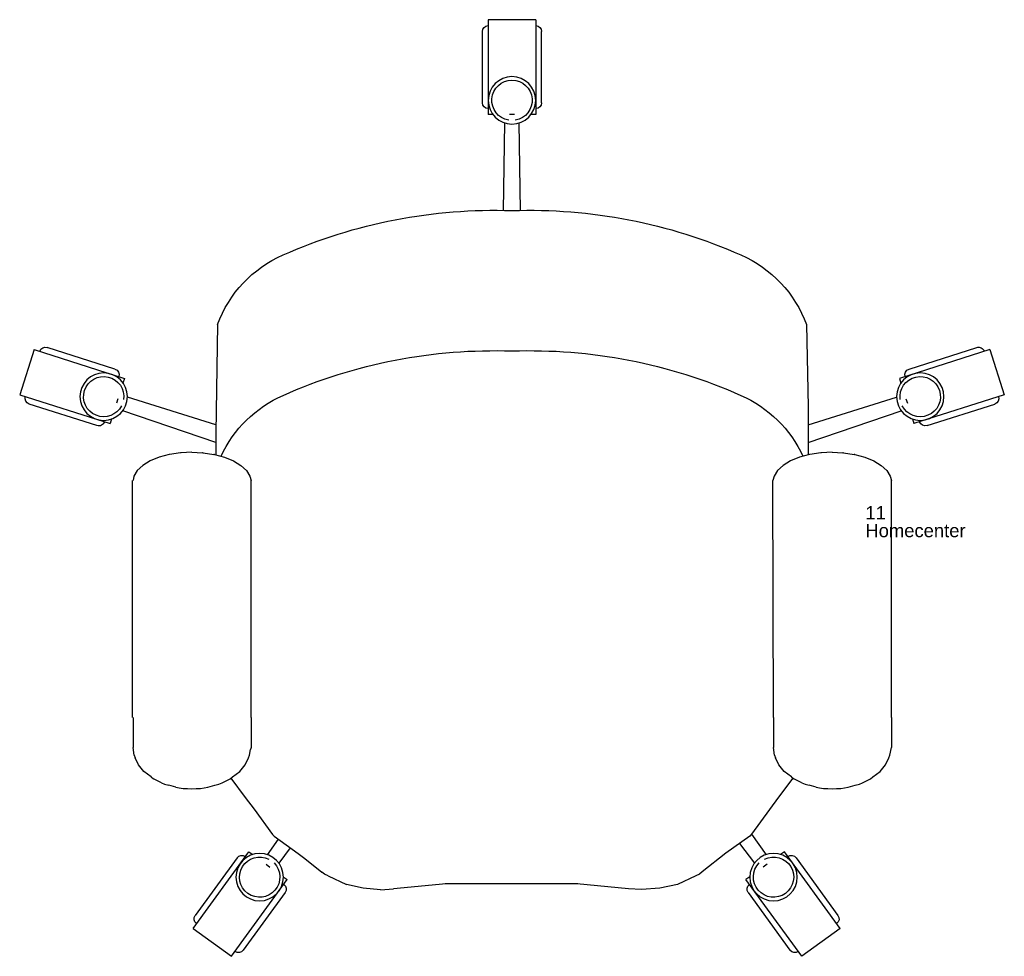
# Model space of a CAD drawing. Header units: inches. Extents: x 38 to 872, y -154 to 346.
# Tile 89 of 99: x 648 to 708, y 271 to 328. Entities that reach past the tile are written whole.
import ezdxf

# ---------------------------------------------------------------- set-up
doc = ezdxf.new("R2010")
doc.units = ezdxf.units.IN
doc.header["$MEASUREMENT"] = 0
doc.styles.get("Standard").update_dxf_attribs({"font": 'arial.ttf'})

# ---------------------------------------------------------------- blocks, each defined once
blk = doc.blocks.new('Silla')
for p, q in [((-4.067, 41.016), (-1.187, 41.016)), ((-4.067, 41.016), (-4.067, 35.256)), ((-1.187, 41.016), (-1.187, 35.256)), ((-4.427, 35.976), (-4.427, 40.296)), ((-0.827, 35.976), (-0.827, 40.296)), ((-4.067, 35.256), (-3.772, 35.256)), ((-3.134, 29.442), (-3.066, 34.748)), ((-2.771, 35.256), (-2.483, 35.256)), ((-2.12, 29.442), (-2.189, 34.748)), ((-1.482, 35.256), (-1.187, 35.256)), ((-20.504, 22.512), (-20.618, 17.511)), ((15.249, 22.512), (15.364, 15.939)), ((-31.645, 20.988), (-32.519, 18.244)), ((-31.645, 20.988), (-26.157, 19.24)), ((-26.733, 19.801), (-30.849, 21.113)), ((26.39, 20.988), (20.902, 19.24)), ((21.479, 19.801), (25.595, 21.113)), ((26.39, 20.988), (27.265, 18.244)), ((-26.157, 19.24), (-26.246, 18.958)), ((20.902, 19.24), (20.992, 18.958)), ((-32.519, 18.244), (-27.031, 16.496)), ((-26.55, 18.005), (-26.637, 17.73)), ((-20.618, 16.429), (-25.977, 18.094)), ((15.364, 16.429), (20.723, 18.094)), ((21.296, 18.005), (21.383, 17.73)), ((27.265, 18.244), (21.777, 16.496)), ((-27.826, 16.371), (-31.942, 17.683)), ((-20.618, 17.511), (-20.618, 17.239)), ((22.572, 16.371), (26.688, 17.683)), ((-26.941, 16.777), (-27.031, 16.496)), ((-20.618, 15.35), (-26.265, 17.266)), ((-20.618, 17.239), (-20.618, 15.939)), ((15.364, 15.35), (21.011, 17.266)), ((21.687, 16.777), (21.777, 16.496)), ((-20.618, 15.939), (-20.618, 15.176)), ((15.364, 15.939), (15.364, 15.176)), ((-20.618, 15.176), (-20.618, 14.597)), ((15.364, 15.176), (15.364, 14.597)), ((-24.059, 14.452), (-24.603, 14.229)), ((-23.439, 14.618), (-24.059, 14.452)), ((-23.439, 14.618), (-23.413, 14.622)), ((-22.753, 14.722), (-23.413, 14.622)), ((-22.753, 14.722), (-22.713, 14.724)), ((-22.067, 14.754), (-22.713, 14.724)), ((-22.067, 14.754), (-21.421, 14.724)), ((-21.421, 14.724), (-21.381, 14.722)), ((-21.381, 14.722), (-20.721, 14.622)), ((-20.721, 14.622), (-20.695, 14.618)), ((-20.695, 14.618), (-20.075, 14.452)), ((-20.075, 14.452), (-19.532, 14.229)), ((14.821, 14.452), (14.277, 14.229)), ((15.441, 14.618), (14.821, 14.452)), ((15.441, 14.618), (15.467, 14.622)), ((16.127, 14.722), (15.467, 14.622)), ((16.127, 14.722), (16.167, 14.724)), ((16.813, 14.754), (16.167, 14.724)), ((16.813, 14.754), (17.459, 14.724)), ((17.459, 14.724), (17.499, 14.722)), ((17.499, 14.722), (18.159, 14.622)), ((18.159, 14.622), (18.185, 14.618)), ((18.185, 14.618), (18.805, 14.452)), ((18.805, 14.452), (19.348, 14.229)), ((-25.049, 13.958), (-25.38, 13.648)), ((-24.603, 14.229), (-25.049, 13.958)), ((-19.532, 14.229), (-19.086, 13.958)), ((-19.086, 13.958), (-18.755, 13.648)), ((13.831, 13.958), (13.5, 13.648)), ((14.277, 14.229), (13.831, 13.958)), ((19.348, 14.229), (19.794, 13.958)), ((19.794, 13.958), (20.125, 13.648)), ((-25.584, 13.312), (-25.667, 13.034)), ((-25.38, 13.648), (-25.584, 13.312)), ((-18.755, 13.648), (-18.551, 13.312)), ((-18.551, 13.312), (-18.467, 13.034)), ((13.296, 13.312), (13.213, 13.034)), ((13.5, 13.648), (13.296, 13.312)), ((20.125, 13.648), (20.329, 13.312)), ((20.329, 13.312), (20.383, 13.039)), ((-25.667, -1.357), (-25.667, 13.034)), ((-18.496, -1.357), (-18.467, 13.034)), ((13.213, -1.357), (13.213, 13.034)), ((20.413, -1.357), (20.413, 13.034)), ((-25.667, -1.357), (-25.667, -1.984)), ((-18.496, -1.357), (-18.496, -1.984)), ((13.213, -1.357), (13.213, -1.984)), ((20.384, -1.357), (20.384, -1.984)), ((-25.667, -1.984), (-25.667, -2.595)), ((-18.496, -1.984), (-18.496, -2.595)), ((13.213, -1.984), (13.213, -2.595)), ((20.384, -1.984), (20.384, -2.595)), ((-25.667, -2.595), (-25.667, -3.173)), ((-18.496, -2.595), (-18.496, -3.167)), ((13.213, -2.595), (13.213, -3.173)), ((20.384, -2.595), (20.384, -3.173)), ((-25.57, -3.629), (-25.667, -3.173)), ((-18.565, -3.629), (-18.496, -3.167)), ((-18.496, -3.168), (-18.496, -3.167)), ((13.213, -3.173), (13.259, -3.282)), ((13.31, -3.629), (13.259, -3.282)), ((20.315, -3.629), (20.383, -3.176)), ((20.384, -3.168), (20.384, -3.167)), ((-25.502, -3.789), (-25.57, -3.629)), ((-25.303, -4.224), (-25.502, -3.789)), ((-18.831, -4.224), (-18.632, -3.789)), ((-18.565, -3.629), (-18.632, -3.789)), ((13.378, -3.789), (13.31, -3.629)), ((13.577, -4.224), (13.378, -3.789)), ((20.049, -4.224), (20.248, -3.789)), ((20.315, -3.629), (20.248, -3.789)), ((-24.98, -4.618), (-25.303, -4.224)), ((-24.544, -4.956), (-24.98, -4.618)), ((-19.591, -4.956), (-19.155, -4.618)), ((-19.155, -4.618), (-18.831, -4.224)), ((13.9, -4.618), (13.577, -4.224)), ((14.336, -4.956), (13.9, -4.618)), ((19.289, -4.956), (19.725, -4.618)), ((19.725, -4.618), (20.049, -4.224)), ((-24.4, -5.067), (-24.544, -4.956)), ((-23.9, -5.313), (-24.4, -5.067)), ((-23.717, -5.393), (-23.9, -5.313)), ((-20.234, -5.313), (-20.418, -5.393)), ((-20.234, -5.313), (-19.734, -5.067)), ((-19.591, -4.956), (-19.734, -5.067)), ((-19.687, -5.031), (-18.816, -6.194)), ((14.442, -5.038), (13.574, -6.198)), ((14.48, -5.067), (14.336, -4.956)), ((14.98, -5.313), (14.48, -5.067)), ((15.163, -5.393), (14.98, -5.313)), ((18.646, -5.313), (18.462, -5.393)), ((18.646, -5.313), (19.146, -5.067)), ((19.289, -4.956), (19.146, -5.067)), ((-23.47, -5.464), (-23.717, -5.393)), ((-23.034, -5.58), (-23.47, -5.464)), ((-22.826, -5.62), (-23.034, -5.58)), ((-22.59, -5.65), (-22.826, -5.62)), ((-22.334, -5.668), (-22.59, -5.65)), ((-22.067, -5.674), (-22.334, -5.668)), ((-21.801, -5.668), (-22.067, -5.674)), ((-21.544, -5.65), (-21.801, -5.668)), ((-21.308, -5.62), (-21.544, -5.65)), ((-21.101, -5.58), (-21.308, -5.62)), ((-21.101, -5.58), (-20.664, -5.464)), ((-20.418, -5.393), (-20.664, -5.464)), ((15.41, -5.464), (15.163, -5.393)), ((15.846, -5.58), (15.41, -5.464)), ((16.054, -5.62), (15.846, -5.58)), ((16.29, -5.65), (16.054, -5.62)), ((16.546, -5.668), (16.29, -5.65)), ((16.813, -5.674), (16.546, -5.668)), ((17.079, -5.668), (16.813, -5.674)), ((17.336, -5.65), (17.079, -5.668)), ((17.572, -5.62), (17.336, -5.65)), ((17.779, -5.58), (17.572, -5.62)), ((17.779, -5.58), (18.216, -5.464)), ((18.462, -5.393), (18.216, -5.464)), ((-18.816, -6.194), (-17.162, -8.44)), ((13.574, -6.198), (13.037, -6.908)), ((13.037, -6.908), (11.913, -8.451)), ((-17.162, -8.44), (-18.06, -9.678)), ((-17.162, -8.44), (-17.06, -8.55)), ((-17.06, -8.55), (-15.617, -9.591)), ((11.806, -8.557), (10.363, -9.599)), ((11.572, -8.726), (12.245, -9.678)), ((11.806, -8.557), (11.913, -8.451)), ((-22.55, -14.155), (-19.164, -9.495)), ((-19.164, -9.495), (-18.926, -9.668)), ((-16.451, -8.989), (-17.351, -10.194)), ((10.837, -9.257), (11.536, -10.194)), ((13.35, -9.495), (13.111, -9.668)), ((16.736, -14.155), (13.35, -9.495)), ((-19.879, -9.866), (-22.418, -13.36)), ((-15.617, -9.591), (-14.184, -10.727)), ((9.942, -9.918), (8.929, -10.735)), ((10.363, -9.599), (9.942, -9.918)), ((14.064, -9.866), (16.604, -13.36)), ((-18.116, -10.256), (-17.883, -10.426)), ((-14.184, -10.727), (-14.006, -10.861)), ((8.75, -10.865), (8.929, -10.735)), ((12.301, -10.256), (12.068, -10.426)), ((-20.22, -15.847), (-16.834, -11.187)), ((-17.073, -11.014), (-16.834, -11.187)), ((-14.006, -10.861), (-13.791, -10.966)), ((-13.791, -10.966), (-12.674, -11.484)), ((8.536, -10.966), (7.42, -11.484)), ((8.536, -10.966), (8.75, -10.865)), ((11.259, -11.014), (11.02, -11.187)), ((14.406, -15.847), (11.02, -11.187)), ((-12.674, -11.484), (-11.595, -11.708)), ((-11.595, -11.708), (-10.486, -11.8)), ((-10.486, -11.8), (-9.7, -11.741)), ((-9.7, -11.741), (-6.566, -11.447)), ((-6.622, -11.447), (1.431, -11.447)), ((1.369, -11.447), (4.563, -11.746)), ((5.362, -11.806), (4.563, -11.746)), ((5.362, -11.806), (6.407, -11.713)), ((6.407, -11.713), (7.42, -11.484)), ((-16.966, -11.982), (-19.506, -15.476)), ((11.152, -11.982), (13.691, -15.476)), ((-22.55, -14.155), (-20.22, -15.847)), ((16.736, -14.155), (14.406, -15.847))]:
    blk.add_line(p, q)
for centre in [(-2.627, 36.12), (-27.417, 18.13), (22.163, 18.13), (-18.507, -11.04), (12.693, -11.04)]:
    blk.add_circle(centre, 1.44)
for centre, radius, start, end in [((-4.067, 40.296), 0.36, 90, 180), ((-1.187, 40.296), 0.36, 0, 90), ((-2.627, 36.12), 1.224, 279.46232, 260.53768), ((-4.067, 35.976), 0.36, 180, 270), ((-1.187, 35.976), 0.36, 270, 0), ((-3.701, -2.208), 31.655, 88.05526, 113.9054), ((-1.553, -2.208), 31.655, 66.0946, 91.94474), ((-13.557, 19.951), 7.404, 113.66768, 159.76305), ((8.303, 19.951), 7.404, 20.23695, 66.33232), ((-30.959, 20.77), 0.36, 72.32754, 162.32754), ((25.704, 20.77), 0.36, 17.67246, 107.67246), ((-3.701, -10.732), 31.655, 88.05526, 113.9054), ((-1.553, -10.732), 31.655, 66.0946, 91.94474), ((-26.843, 19.458), 0.36, 342.32754, 72.32754), ((21.588, 19.458), 0.36, 107.67246, 197.67246), ((-27.417, 18.13), 1.224, 351.78986, 332.86522), ((22.163, 18.13), 1.224, 207.13478, 188.21014), ((-31.833, 18.026), 0.36, 162.32754, 252.32754), ((-13.557, 11.427), 7.404, 113.66768, 155.39861), ((8.303, 11.427), 7.404, 24.60139, 66.33232), ((26.579, 18.026), 0.36, 287.67246, 17.67246), ((-27.717, 16.714), 0.36, 252.32754, 342.32754), ((22.463, 16.714), 0.36, 197.67246, 287.67246), ((-19.588, -10.077), 0.36, 54, 144), ((-18.507, -11.04), 1.224, 63.46232, 44.53768), ((12.693, -11.04), 1.224, 135.46232, 116.53768), ((13.773, -10.077), 0.36, 36, 126), ((-17.258, -11.77), 0.36, 324, 54), ((11.443, -11.77), 0.36, 126, 216), ((-22.127, -13.572), 0.36, 144, 234), ((16.312, -13.572), 0.36, 306, 36), ((-19.797, -15.265), 0.36, 234, 324), ((13.982, -15.265), 0.36, 216, 306)]:
    blk.add_arc(centre, radius, start, end)
for tag, p, flags in [('ID', (-24.079, 11.736), 5), ('COMODIDAD', (-24.117, 8.545), 2)]:
    blk.add_attdef(tag, p, '', height=0.8, dxfattribs=dict(flags=flags))
for tag, p in [('PUESTO', (-24.083, 10.685)), ('MARCA', (-24.083, 9.598))]:
    blk.add_attdef(tag, p, '', height=0.8)

msp = doc.modelspace()

# ---------------------------------------------------------------- block references
ref = msp.add_blockref('Silla', (675.327, 286.886), dxfattribs=dict(xscale=-1, rotation=359.9999999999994))
ref.add_attrib('PUESTO', '11', (699.41, 297.571), dxfattribs={"height": 0.8, "rotation": 360})
ref.add_attrib('MARCA', 'Homecenter', (699.41, 296.484), dxfattribs={"height": 0.8, "rotation": 360})

doc.saveas('drawing.dxf')
